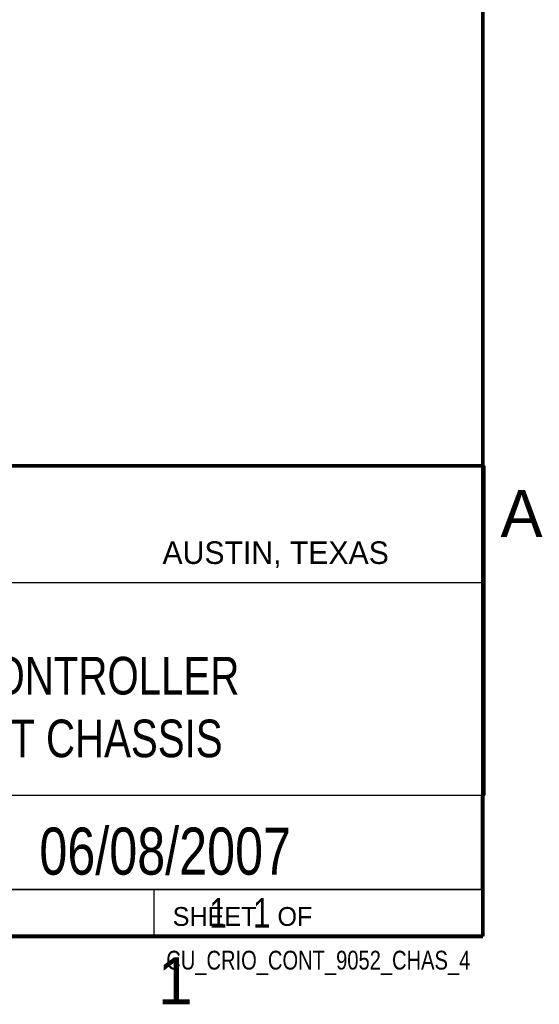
# Model space of a CAD drawing. Header units: inches. Extents: x 0 to 34, y 0 to 22.
# Tile 48 of 83: x 31 to 33.8, y 0.1 to 5.4. Entities that reach past the tile are written whole.
import ezdxf
from ezdxf.enums import TextEntityAlignment as Align

# ---------------------------------------------------------------- set-up
doc = ezdxf.new("R2010")
doc.units = ezdxf.units.IN
doc.header["$LTSCALE"] = 1.87
doc.header["$MEASUREMENT"] = 0
doc.layers.get('0').update_dxf_attribs({"linetype": 'CONTINUOUS'})
doc.styles.get("Standard").update_dxf_attribs({"font": 'txt', "width": 0.8})

msp = doc.modelspace()

# ---------------------------------------------------------------- linework, layer by layer
at = {"color": 2, "linetype": 'CONTINUOUS'}
for p, q in [((28.3793, 3.0003), (33.5093, 3.0003)), ((33.5093, 3.0003), (33.5093, 1.2503)), ((28.7231, 2.38), (33.5, 2.38)), ((28.3793, 1.2503), (33.5093, 1.2503)), ((30.13, 1.2499), (33.49, 1.2499)), ((33.49, 1.2499), (33.49, 0.7499)), ((28.38, 0.75), (33.5, 0.75)), ((30.13, 0.7499), (33.49, 0.7499)), ((31.75, 0.75), (33.5, 0.75)), ((31.75, 0.75), (31.75, 0.5)), ((33.5, 0.75), (33.5, 0.5)), ((31.75, 0.5), (33.5, 0.5)), ((32.4953, 0.5017), (33.4953, 0.5017)), ((32.4953, 0.5017), (32.4953, 0.5012)), ((32.4953, 0.5012), (33.4953, 0.5012)), ((33.4953, 0.5017), (33.4953, 0.5012))]:
    msp.add_line(p, q, dxfattribs=at)
at = {"color": 7, "linetype": 'CONTINUOUS', "const_width": 0.02}
for points in [[(33.5, 0.5), (33.5, 21.5)], [(25.58, 3), (33.5, 3)], [(0.5, 0.5), (33.5, 0.5)]]:
    msp.add_lwpolyline(points, dxfattribs=at)

# ---------------------------------------------------------------- texts
at = {"color": 2, "linetype": 'CONTINUOUS'}
for s, height, p in [('A', 0.25, (33.5939, 2.6228)), ('AUSTIN, TEXAS', 0.12, (31.7957, 2.479)), ('SHEET   OF', 0.1, (31.8499, 0.5557)), ('1', 0.25, (31.7706, 0.139))]:
    msp.add_text(s, height=height, dxfattribs=at).set_placement(p)
at = {"color": 7, "linetype": 'CONTINUOUS', "width": 0.8}
msp.add_text('06/08/2007', height=0.25, dxfattribs=at).set_placement((31.81, 0.828), align=Align.CENTER)
at = {"color": 2, "linetype": 'CONTINUOUS', "width": 0.8}
msp.add_text('CU_CRIO_CONT_9052_CHAS_4', height=0.1, dxfattribs=at).set_placement((33.4328, 0.3236), align=Align.RIGHT)
at = {"color": 7, "linetype": 'CONTINUOUS'}
for s, insert, char_height, width, attachment_point in [('C SERIES CONTROLLER\\PWITH 4 SLOT CHASSIS', (30.9443, 1.9853), 0.2, 3.04, 2), ('     1   1', (31.8125, 0.7031), 0.15625, 1.25, 1)]:
    msp.add_mtext(s, dxfattribs=dict(at, insert=insert, char_height=char_height, width=width, attachment_point=attachment_point))

doc.saveas('drawing.dxf')
